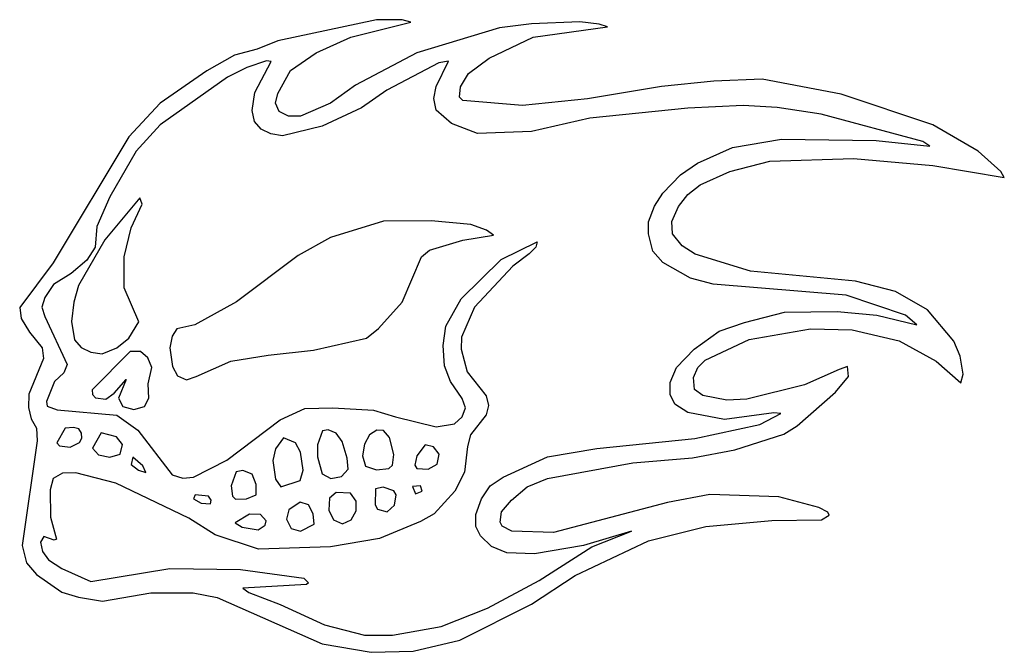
# Model space of a CAD drawing. Extents: x 0.36 to 6.06, y 0 to 3.66.
import ezdxf

# ---------------------------------------------------------------- set-up
doc = ezdxf.new("R2010")
doc.units = 0
doc.layers.add('LAYER0', color=7, linetype='CONTINUOUS')

msp = doc.modelspace()

# ---------------------------------------------------------------- linework, layer by layer
at = {"layer": 'LAYER0', "color": 170, "linetype": 'CONTINUOUS'}
for p, q in [((2.425926, 3.664352, 0.1), (1.854456, 3.541377, 0.1)), ((2.278067, 3.562211, 0.1), (2.625, 3.650463, 0.1)), ((2.574074, 3.664352, 0.1), (2.425926, 3.664352, 0.1)), ((2.625, 3.650463, 0.1), (2.574074, 3.664352, 0.1)), ((3.603877, 3.652488, 0.1), (3.324074, 3.641204, 0.1)), ((3.715278, 3.638889, 0.1), (3.603877, 3.652488, 0.1)), ((3.139178, 3.617766, 0.1), (2.659722, 3.472222, 0.1)), ((3.324074, 3.641204, 0.1), (3.139178, 3.617766, 0.1)), ((3.333623, 3.562211, 0.1), (3.763889, 3.622685, 0.1)), ((3.763889, 3.622685, 0.1), (3.715278, 3.638889, 0.1)), ((1.854456, 3.541377, 0.1), (1.735822, 3.493345, 0.1)), ((2.076389, 3.472222, 0.1), (2.278067, 3.562211, 0.1)), ((3.078704, 3.44213, 0.1), (3.333623, 3.562211, 0.1)), ((1.735822, 3.493345, 0.1), (1.604456, 3.458044, 0.1)), ((1.604456, 3.458044, 0.1), (1.444155, 3.368345, 0.1)), ((1.789352, 3.425926, 0.1), (1.675926, 3.386574, 0.1)), ((1.722801, 3.242477, 0.1), (1.817419, 3.422164, 0.1)), ((1.817419, 3.422164, 0.1), (1.789352, 3.425926, 0.1)), ((1.928241, 3.37037, 0.1), (2.076389, 3.472222, 0.1)), ((2.659722, 3.472222, 0.1), (2.305556, 3.284722, 0.1)), ((2.771412, 3.277199, 0.1), (2.842593, 3.423611, 0.1)), ((2.842593, 3.423611, 0.1), (2.787037, 3.414352, 0.1)), ((2.958912, 3.353588, 0.1), (3.078704, 3.44213, 0.1)), ((1.444155, 3.368345, 0.1), (1.173611, 3.180556, 0.1)), ((1.675926, 3.386574, 0.1), (1.564815, 3.331019, 0.1)), ((1.854745, 3.236111, 0.1), (1.928241, 3.37037, 0.1)), ((2.787037, 3.414352, 0.1), (2.486111, 3.256944, 0.1)), ((1.564815, 3.331019, 0.1), (1.173611, 3.055556, 0.1)), ((2.912037, 3.275463, 0.1), (2.958912, 3.353588, 0.1)), ((4.37963, 3.30787, 0.1), (4.076389, 3.277778, 0.1)), ((4.659433, 3.319155, 0.1), (4.37963, 3.30787, 0.1)), ((5.115741, 3.233796, 0.1), (4.659433, 3.319155, 0.1)), ((2.305556, 3.284722, 0.1), (2.159433, 3.180845, 0.1)), ((2.486111, 3.256944, 0.1), (2.339988, 3.153067, 0.1)), ((2.758102, 3.208333, 0.1), (2.771412, 3.277199, 0.1)), ((2.907407, 3.215278, 0.1), (2.912037, 3.275463, 0.1)), ((4.076389, 3.277778, 0.1), (3.648148, 3.206019, 0.1)), ((1.706019, 3.138889, 0.1), (1.722801, 3.242477, 0.1)), ((1.841725, 3.180845, 0.1), (1.854745, 3.236111, 0.1)), ((2.771991, 3.140046, 0.1), (2.758102, 3.208333, 0.1)), ((2.925637, 3.195891, 0.1), (2.907407, 3.215278, 0.1)), ((3.270833, 3.166667, 0.1), (2.925637, 3.195891, 0.1)), ((3.648148, 3.206019, 0.1), (3.270833, 3.166667, 0.1)), ((5.645544, 3.055266, 0.1), (5.115741, 3.233796, 0.1)), ((1.173611, 3.180556, 0.1), (0.993345, 2.985822, 0.1)), ((1.719907, 3.074074, 0.1), (1.706019, 3.138889, 0.1)), ((1.862558, 3.132813, 0.1), (1.841725, 3.180845, 0.1)), ((2.159433, 3.180845, 0.1), (1.985822, 3.105035, 0.1)), ((2.339988, 3.153067, 0.1), (2.1114, 3.048322, 0.1)), ((2.8614, 3.062789, 0.1), (2.771991, 3.140046, 0.1)), ((4.229167, 3.152778, 0.1), (3.662037, 3.094907, 0.1)), ((4.548611, 3.166667, 0.1), (4.229167, 3.152778, 0.1)), ((4.74537, 3.155093, 0.1), (4.548611, 3.166667, 0.1)), ((5, 3.118056, 0.1), (4.74537, 3.155093, 0.1)), ((1.917245, 3.105324, 0.1), (1.862558, 3.132813, 0.1)), ((1.985822, 3.105035, 0.1), (1.917245, 3.105324, 0.1)), ((3.662037, 3.094907, 0.1), (3.324074, 3.016204, 0.1)), ((5.58941, 2.958044, 0.1), (5, 3.118056, 0.1)), ((1.173611, 3.055556, 0.1), (1.034722, 2.902778, 0.1)), ((1.759259, 3.030093, 0.1), (1.719907, 3.074074, 0.1)), ((1.814815, 3.002315, 0.1), (1.759259, 3.030093, 0.1)), ((2.1114, 3.048322, 0.1), (1.881944, 2.990741, 0.1)), ((3.011574, 3.00463, 0.1), (2.8614, 3.062789, 0.1)), ((5.909722, 2.902778, 0.1), (5.645544, 3.055266, 0.1)), ((0.993345, 2.985822, 0.1), (0.555556, 2.256944, 0.1)), ((1.881944, 2.990741, 0.1), (1.814815, 3.002315, 0.1)), ((3.324074, 3.016204, 0.1), (3.011574, 3.00463, 0.1)), ((4.4864, 2.923322, 0.1), (4.771123, 2.971933, 0.1)), ((4.771123, 2.971933, 0.1), (5.319155, 2.964988, 0.1)), ((5.319155, 2.964988, 0.1), (5.62934, 2.931424, 0.1)), ((4.284722, 2.833333, 0.1), (4.4864, 2.923322, 0.1)), ((5.62934, 2.931424, 0.1), (5.58941, 2.958044, 0.1)), ((1.034722, 2.902778, 0.1), (0.881944, 2.638889, 0.1)), ((4.703704, 2.844907, 0.1), (5.1875, 2.861111, 0.1)), ((5.1875, 2.861111, 0.1), (5.645833, 2.819444, 0.1)), ((6.040799, 2.785012, 0.1), (5.909722, 2.902778, 0.1)), ((4.185185, 2.766204, 0.1), (4.284722, 2.833333, 0.1)), ((4.472222, 2.784722, 0.1), (4.703704, 2.844907, 0.1)), ((5.645833, 2.819444, 0.1), (6.060185, 2.751157, 0.1)), ((4.083333, 2.659722, 0.1), (4.185185, 2.766204, 0.1)), ((4.2989, 2.708044, 0.1), (4.472222, 2.784722, 0.1)), ((6.060185, 2.751157, 0.1), (6.040799, 2.785012, 0.1)), ((4.229167, 2.652778, 0.1), (4.2989, 2.708044, 0.1)), ((0.881944, 2.638889, 0.1), (0.806713, 2.465856, 0.1)), ((1.055556, 2.631944, 0.1), (0.854167, 2.388889, 0.1)), ((1.069444, 2.594907, 0.1), (1.055556, 2.631944, 0.1)), ((4.034722, 2.583333, 0.1), (4.083333, 2.659722, 0.1)), ((4.1739, 2.583044, 0.1), (4.229167, 2.652778, 0.1)), ((1.007234, 2.458044, 0.1), (1.069444, 2.594907, 0.1)), ((4.000868, 2.492766, 0.1), (4.034722, 2.583333, 0.1)), ((4.136574, 2.49537, 0.1), (4.1739, 2.583044, 0.1)), ((0.806713, 2.465856, 0.1), (0.798611, 2.347222, 0.1)), ((0.965278, 2.291667, 0.1), (1.007234, 2.458044, 0.1)), ((2.467593, 2.497685, 0.1), (2.159722, 2.402778, 0.1)), ((2.742766, 2.499711, 0.1), (2.467593, 2.497685, 0.1)), ((2.971644, 2.478588, 0.1), (2.742766, 2.499711, 0.1)), ((3.0625, 2.444444, 0.1), (2.971644, 2.478588, 0.1)), ((4.000579, 2.423611, 0.1), (4.000868, 2.492766, 0.1)), ((4.138889, 2.423611, 0.1), (4.136574, 2.49537, 0.1)), ((2.159722, 2.402778, 0.1), (1.972222, 2.298611, 0.1)), ((2.925926, 2.386574, 0.1), (3.104167, 2.416667, 0.1)), ((3.104167, 2.416667, 0.1), (3.0625, 2.444444, 0.1)), ((4.025463, 2.324074, 0.1), (4.000579, 2.423611, 0.1)), ((4.194734, 2.354456, 0.1), (4.138889, 2.423611, 0.1)), ((0.854167, 2.388889, 0.1), (0.701678, 2.124711, 0.1)), ((0.798611, 2.347222, 0.1), (0.749711, 2.271123, 0.1)), ((2.733796, 2.328704, 0.1), (2.925926, 2.386574, 0.1)), ((3.148148, 2.275463, 0.1), (3.356481, 2.377315, 0.1)), ((3.349537, 2.347222, 0.1), (3.310185, 2.30787, 0.1)), ((3.356481, 2.377315, 0.1), (3.349537, 2.347222, 0.1)), ((4.270833, 2.305556, 0.1), (4.194734, 2.354456, 0.1)), ((0.965567, 2.1114, 0.1), (0.965278, 2.291667, 0.1)), ((1.972222, 2.298611, 0.1), (1.615741, 2.030093, 0.1)), ((2.57581, 2.028356, 0.1), (2.6875, 2.291667, 0.1)), ((2.6875, 2.291667, 0.1), (2.733796, 2.328704, 0.1)), ((3.310185, 2.30787, 0.1), (3.215278, 2.236111, 0.1)), ((4.083623, 2.257234, 0.1), (4.025463, 2.324074, 0.1)), ((4.590278, 2.208333, 0.1), (4.270833, 2.305556, 0.1)), ((0.555556, 2.256944, 0.1), (0.361111, 1.997685, 0.1)), ((0.749711, 2.271123, 0.1), (0.659433, 2.194734, 0.1)), ((2.916956, 2.048322, 0.1), (3.148148, 2.275463, 0.1)), ((3.215278, 2.236111, 0.1), (2.993345, 1.999711, 0.1)), ((4.243345, 2.166956, 0.1), (4.083623, 2.257234, 0.1)), ((0.659433, 2.194734, 0.1), (0.556134, 2.131366, 0.1)), ((4.375, 2.131944, 0.1), (4.243345, 2.166956, 0.1)), ((5.199074, 2.150463, 0.1), (4.590278, 2.208333, 0.1)), ((0.556134, 2.131366, 0.1), (0.506944, 2.055556, 0.1)), ((0.701678, 2.124711, 0.1), (0.673611, 2.027778, 0.1)), ((1.050926, 1.914352, 0.1), (0.965567, 2.1114, 0.1)), ((5.145544, 2.069155, 0.1), (4.375, 2.131944, 0.1)), ((5.430556, 2.090278, 0.1), (5.199074, 2.150463, 0.1)), ((0.506944, 2.055556, 0.1), (0.488426, 2, 0.1)), ((5.488426, 1.953704, 0.1), (5.145544, 2.069155, 0.1)), ((5.615741, 1.983796, 0.1), (5.430556, 2.090278, 0.1)), ((0.361111, 1.997685, 0.1), (0.37037, 1.93287, 0.1)), ((0.488426, 2, 0.1), (0.506944, 1.944444, 0.1)), ((0.673611, 2.027778, 0.1), (0.660301, 1.916667, 0.1)), ((1.615741, 2.030093, 0.1), (1.374711, 1.896701, 0.1)), ((2.4375, 1.875, 0.1), (2.57581, 2.028356, 0.1)), ((2.826968, 1.88831, 0.1), (2.916956, 2.048322, 0.1)), ((2.993345, 1.999711, 0.1), (2.917535, 1.8261, 0.1)), ((0.506944, 1.944444, 0.1), (0.636574, 1.666667, 0.1)), ((4.555556, 1.909722, 0.1), (4.787037, 1.969907, 0.1)), ((4.787037, 1.969907, 0.1), (5.092593, 1.974537, 0.1)), ((5.092593, 1.974537, 0.1), (5.321759, 1.953704, 0.1)), ((5.321759, 1.953704, 0.1), (5.553241, 1.896991, 0.1)), ((5.553241, 1.896991, 0.1), (5.488426, 1.953704, 0.1)), ((5.768519, 1.803241, 0.1), (5.615741, 1.983796, 0.1)), ((0.37037, 1.93287, 0.1), (0.416956, 1.854456, 0.1)), ((0.660301, 1.916667, 0.1), (0.678241, 1.810185, 0.1)), ((0.993056, 1.819444, 0.1), (1.050926, 1.914352, 0.1)), ((1.374711, 1.896701, 0.1), (1.271412, 1.873843, 0.1)), ((2.8125, 1.777778, 0.1), (2.826968, 1.88831, 0.1)), ((4.409433, 1.860243, 0.1), (4.555556, 1.909722, 0.1)), ((0.416956, 1.854456, 0.1), (0.491898, 1.76331, 0.1)), ((1.243634, 1.832176, 0.1), (1.230035, 1.7636, 0.1)), ((1.271412, 1.873843, 0.1), (1.243634, 1.832176, 0.1)), ((2.367766, 1.819734, 0.1), (2.4375, 1.875, 0.1)), ((2.917535, 1.8261, 0.1), (2.917245, 1.756944, 0.1)), ((4.264178, 1.756655, 0.1), (4.409433, 1.860243, 0.1)), ((4.583623, 1.812211, 0.1), (4.937789, 1.874711, 0.1)), ((4.937789, 1.874711, 0.1), (5.180266, 1.867766, 0.1)), ((5.180266, 1.867766, 0.1), (5.4511, 1.805266, 0.1)), ((0.678241, 1.810185, 0.1), (0.717593, 1.766204, 0.1)), ((0.923322, 1.764178, 0.1), (0.993056, 1.819444, 0.1)), ((2.0625, 1.75, 0.1), (2.367766, 1.819734, 0.1)), ((2.820023, 1.660301, 0.1), (2.8125, 1.777778, 0.1)), ((4.328704, 1.69213, 0.1), (4.583623, 1.812211, 0.1)), ((5.4511, 1.805266, 0.1), (5.666377, 1.687211, 0.1)), ((5.805266, 1.714988, 0.1), (5.768519, 1.803241, 0.1)), ((0.491898, 1.76331, 0.1), (0.498843, 1.701389, 0.1)), ((0.717593, 1.766204, 0.1), (0.773148, 1.738426, 0.1)), ((0.773148, 1.738426, 0.1), (0.837963, 1.729167, 0.1)), ((1, 1.743056, 0.1), (0.780093, 1.520833, 0.1)), ((0.837963, 1.729167, 0.1), (0.923322, 1.764178, 0.1)), ((1.060185, 1.743056, 0.1), (1, 1.743056, 0.1)), ((1.101852, 1.706019, 0.1), (1.060185, 1.743056, 0.1)), ((1.230035, 1.7636, 0.1), (1.24537, 1.655093, 0.1)), ((1.583623, 1.687211, 0.1), (1.798611, 1.722222, 0.1)), ((1.798611, 1.722222, 0.1), (2.0625, 1.75, 0.1)), ((2.917245, 1.756944, 0.1), (2.951968, 1.625579, 0.1)), ((4.162037, 1.650463, 0.1), (4.264178, 1.756655, 0.1)), ((5.821759, 1.611111, 0.1), (5.805266, 1.714988, 0.1)), ((0.498843, 1.701389, 0.1), (0.414352, 1.49537, 0.1)), ((0.636574, 1.666667, 0.1), (0.615741, 1.618056, 0.1)), ((1.125, 1.650463, 0.1), (1.101852, 1.706019, 0.1)), ((1.24537, 1.655093, 0.1), (1.275463, 1.601852, 0.1)), ((1.381944, 1.597222, 0.1), (1.583623, 1.687211, 0.1)), ((2.854167, 1.569444, 0.1), (2.820023, 1.660301, 0.1)), ((4.287037, 1.650463, 0.1), (4.328704, 1.69213, 0.1)), ((5.152778, 1.655093, 0.1), (5.104167, 1.638889, 0.1)), ((5.158565, 1.597222, 0.1), (5.152778, 1.655093, 0.1)), ((5.666377, 1.687211, 0.1), (5.80787, 1.560185, 0.1)), ((0.615741, 1.618056, 0.1), (0.562789, 1.568576, 0.1)), ((1.105035, 1.555845, 0.1), (1.125, 1.650463, 0.1)), ((1.275463, 1.601852, 0.1), (1.326389, 1.578704, 0.1)), ((1.326389, 1.578704, 0.1), (1.381944, 1.597222, 0.1)), ((2.951968, 1.625579, 0.1), (3.061632, 1.485822, 0.1)), ((4.125868, 1.562211, 0.1), (4.162037, 1.650463, 0.1)), ((4.261574, 1.592593, 0.1), (4.287037, 1.650463, 0.1)), ((5.104167, 1.638889, 0.1), (4.902778, 1.548611, 0.1)), ((5.083333, 1.506944, 0.1), (5.158565, 1.597222, 0.1)), ((5.80787, 1.560185, 0.1), (5.821759, 1.611111, 0.1)), ((0.562789, 1.568576, 0.1), (0.515914, 1.452257, 0.1)), ((0.908854, 1.500868, 0.1), (0.976852, 1.581019, 0.1)), ((0.976852, 1.581019, 0.1), (0.93287, 1.472222, 0.1)), ((1.108796, 1.472222, 0.1), (1.105035, 1.555845, 0.1)), ((2.921296, 1.469907, 0.1), (2.854167, 1.569444, 0.1)), ((4.126157, 1.493634, 0.1), (4.125868, 1.562211, 0.1)), ((4.266204, 1.523148, 0.1), (4.261574, 1.592593, 0.1)), ((4.902778, 1.548611, 0.1), (4.569155, 1.465567, 0.1)), ((0.414352, 1.49537, 0.1), (0.412037, 1.418981, 0.1)), ((0.780093, 1.520833, 0.1), (0.782407, 1.493056, 0.1)), ((0.782407, 1.493056, 0.1), (0.800347, 1.473958, 0.1)), ((0.860532, 1.467014, 0.1), (0.908854, 1.500868, 0.1)), ((3.061632, 1.485822, 0.1), (3.075231, 1.430556, 0.1)), ((4.153646, 1.438368, 0.1), (4.126157, 1.493634, 0.1)), ((4.314815, 1.488426, 0.1), (4.266204, 1.523148, 0.1)), ((4.453704, 1.460648, 0.1), (4.314815, 1.488426, 0.1)), ((4.861111, 1.3125, 0.1), (5.083333, 1.506944, 0.1)), ((0.515914, 1.452257, 0.1), (0.520833, 1.425926, 0.1)), ((0.520833, 1.425926, 0.1), (0.578704, 1.405093, 0.1)), ((0.800347, 1.473958, 0.1), (0.860532, 1.467014, 0.1)), ((0.93287, 1.472222, 0.1), (0.958333, 1.423611, 0.1)), ((1.083333, 1.423611, 0.1), (1.108796, 1.472222, 0.1)), ((2.94213, 1.416667, 0.1), (2.921296, 1.469907, 0.1)), ((3.075231, 1.430556, 0.1), (3.061632, 1.375289, 0.1)), ((4.229167, 1.388889, 0.1), (4.153646, 1.438368, 0.1)), ((4.569155, 1.465567, 0.1), (4.453704, 1.460648, 0.1)), ((0.412037, 1.418981, 0.1), (0.428241, 1.351852, 0.1)), ((0.578704, 1.405093, 0.1), (0.923032, 1.374421, 0.1)), ((0.923032, 1.374421, 0.1), (1.043981, 1.287037, 0.1)), ((0.958333, 1.423611, 0.1), (1.020833, 1.407407, 0.1)), ((1.020833, 1.407407, 0.1), (1.083333, 1.423611, 0.1)), ((1.868056, 1.347222, 0.1), (2.011574, 1.412037, 0.1)), ((2.011574, 1.412037, 0.1), (2.173611, 1.416667, 0.1)), ((2.173611, 1.416667, 0.1), (2.409722, 1.402778, 0.1)), ((2.409722, 1.402778, 0.1), (2.537037, 1.363426, 0.1)), ((2.921296, 1.363426, 0.1), (2.94213, 1.416667, 0.1)), ((3.061632, 1.375289, 0.1), (2.969907, 1.259259, 0.1)), ((4.439815, 1.349537, 0.1), (4.229167, 1.388889, 0.1)), ((4.726852, 1.386574, 0.1), (4.439815, 1.349537, 0.1)), ((4.645544, 1.319734, 0.1), (4.766204, 1.384259, 0.1)), ((4.766204, 1.384259, 0.1), (4.726852, 1.386574, 0.1)), ((0.428241, 1.351852, 0.1), (0.458333, 1.298611, 0.1)), ((1.560185, 1.113426, 0.1), (1.868056, 1.347222, 0.1)), ((2.537037, 1.363426, 0.1), (2.770833, 1.306134, 0.1)), ((2.770833, 1.306134, 0.1), (2.877315, 1.324074, 0.1)), ((2.877315, 1.324074, 0.1), (2.921296, 1.363426, 0.1)), ((4.268519, 1.238426, 0.1), (4.645544, 1.319734, 0.1)), ((4.784722, 1.263889, 0.1), (4.861111, 1.3125, 0.1)), ((0.458333, 1.298611, 0.1), (0.462963, 1.224537, 0.1)), ((0.625, 1.298611, 0.1), (0.576389, 1.212963, 0.1)), ((0.673032, 1.303241, 0.1), (0.625, 1.298611, 0.1)), ((0.703704, 1.293981, 0.1), (0.673032, 1.303241, 0.1)), ((0.719618, 1.269965, 0.1), (0.703704, 1.293981, 0.1)), ((0.719907, 1.240741, 0.1), (0.719618, 1.269965, 0.1)), ((0.833333, 1.270833, 0.1), (0.782407, 1.18287, 0.1)), ((0.921296, 1.247685, 0.1), (0.833333, 1.270833, 0.1)), ((1.043981, 1.287037, 0.1), (1.243924, 1.028646, 0.1)), ((2.113426, 1.282407, 0.1), (2.084201, 1.2011, 0.1)), ((2.146123, 1.289641, 0.1), (2.113426, 1.282407, 0.1)), ((2.193866, 1.269676, 0.1), (2.146123, 1.289641, 0.1)), ((2.228588, 1.221644, 0.1), (2.193866, 1.269676, 0.1)), ((2.386574, 1.259259, 0.1), (2.356481, 1.206019, 0.1)), ((2.428241, 1.287037, 0.1), (2.386574, 1.259259, 0.1)), ((2.467593, 1.284722, 0.1), (2.428241, 1.287037, 0.1)), ((2.502315, 1.24537, 0.1), (2.467593, 1.284722, 0.1)), ((2.969907, 1.259259, 0.1), (2.953704, 1.19213, 0.1)), ((4.5, 1.173611, 0.1), (4.784722, 1.263889, 0.1)), ((0.462963, 1.224537, 0.1), (0.375579, 0.618056, 0.1)), ((0.576389, 1.212963, 0.1), (0.592303, 1.195891, 0.1)), ((0.652488, 1.188947, 0.1), (0.706597, 1.216435, 0.1)), ((0.706597, 1.216435, 0.1), (0.719907, 1.240741, 0.1)), ((0.956019, 1.203704, 0.1), (0.921296, 1.247685, 0.1)), ((0.94213, 1.148148, 0.1), (0.956019, 1.203704, 0.1)), ((1.888889, 1.243056, 0.1), (1.841146, 1.179688, 0.1)), ((1.957755, 1.21412, 0.1), (1.888889, 1.243056, 0.1)), ((1.985532, 1.159144, 0.1), (1.957755, 1.21412, 0.1)), ((2.084201, 1.2011, 0.1), (2.083912, 1.131944, 0.1)), ((2.256944, 1.125, 0.1), (2.228588, 1.221644, 0.1)), ((2.356481, 1.206019, 0.1), (2.344907, 1.138889, 0.1)), ((2.52691, 1.146123, 0.1), (2.502315, 1.24537, 0.1)), ((2.708333, 1.201389, 0.1), (2.66059, 1.1386, 0.1)), ((2.756944, 1.189815, 0.1), (2.708333, 1.201389, 0.1)), ((3.701389, 1.180556, 0.1), (4.268519, 1.238426, 0.1)), ((0.592303, 1.195891, 0.1), (0.652488, 1.188947, 0.1)), ((0.782407, 1.18287, 0.1), (0.81713, 1.143519, 0.1)), ((0.81713, 1.143519, 0.1), (0.881944, 1.12963, 0.1)), ((0.881944, 1.12963, 0.1), (0.94213, 1.148148, 0.1)), ((1.841146, 1.179688, 0.1), (1.827257, 1.110822, 0.1)), ((2.002315, 1.055556, 0.1), (1.985532, 1.159144, 0.1)), ((2.518808, 1.08478, 0.1), (2.52691, 1.146123, 0.1)), ((2.789352, 1.148148, 0.1), (2.756944, 1.189815, 0.1)), ((2.777778, 1.090278, 0.1), (2.789352, 1.148148, 0.1)), ((2.953704, 1.19213, 0.1), (2.935185, 1.043981, 0.1)), ((3.416956, 1.131655, 0.1), (3.701389, 1.180556, 0.1)), ((4.25463, 1.127315, 0.1), (4.5, 1.173611, 0.1)), ((1.016204, 1.12963, 0.1), (1.006944, 1.087963, 0.1)), ((1.006944, 1.087963, 0.1), (1.048611, 1.055556, 0.1)), ((1.074074, 1.081019, 0.1), (1.016204, 1.12963, 0.1)), ((1.367766, 1.014757, 0.1), (1.560185, 1.113426, 0.1)), ((1.827257, 1.110822, 0.1), (1.842593, 1.002315, 0.1)), ((2.083912, 1.131944, 0.1), (2.111111, 1.034722, 0.1)), ((2.261574, 1.060185, 0.1), (2.256944, 1.125, 0.1)), ((2.344907, 1.138889, 0.1), (2.363426, 1.078704, 0.1)), ((2.497685, 1.064815, 0.1), (2.518808, 1.08478, 0.1)), ((2.66059, 1.1386, 0.1), (2.648148, 1.084491, 0.1)), ((2.648148, 1.084491, 0.1), (2.659722, 1.064815, 0.1)), ((2.724537, 1.060185, 0.1), (2.777778, 1.090278, 0.1)), ((3.159722, 1.013889, 0.1), (3.416956, 1.131655, 0.1)), ((3.416956, 1.006655, 0.1), (3.910012, 1.096933, 0.1)), ((3.910012, 1.096933, 0.1), (4.25463, 1.127315, 0.1)), ((0.608796, 1.037037, 0.1), (0.555556, 1.006944, 0.1)), ((0.685185, 1.039352, 0.1), (0.608796, 1.037037, 0.1)), ((0.916667, 0.979167, 0.1), (0.685185, 1.039352, 0.1)), ((1.048611, 1.055556, 0.1), (1.090278, 1.041667, 0.1)), ((1.090278, 1.041667, 0.1), (1.074074, 1.081019, 0.1)), ((1.243924, 1.028646, 0.1), (1.305556, 1.008102, 0.1)), ((1.613426, 1.046296, 0.1), (1.584491, 0.965278, 0.1)), ((1.652778, 1.053241, 0.1), (1.613426, 1.046296, 0.1)), ((1.706019, 1.032407, 0.1), (1.652778, 1.053241, 0.1)), ((1.729167, 0.972222, 0.1), (1.706019, 1.032407, 0.1)), ((1.983796, 0.99537, 0.1), (2.002315, 1.055556, 0.1)), ((2.111111, 1.034722, 0.1), (2.162037, 1.006944, 0.1)), ((2.224537, 1.018519, 0.1), (2.261574, 1.060185, 0.1)), ((2.363426, 1.078704, 0.1), (2.425926, 1.05787, 0.1)), ((2.425926, 1.05787, 0.1), (2.497685, 1.064815, 0.1)), ((2.659722, 1.064815, 0.1), (2.724537, 1.060185, 0.1)), ((2.935185, 1.043981, 0.1), (2.87963, 0.93287, 0.1)), ((0.555556, 1.006944, 0.1), (0.537037, 0.94213, 0.1)), ((1.340278, 0.777778, 0.1), (0.916667, 0.979167, 0.1)), ((1.305556, 1.008102, 0.1), (1.367766, 1.014757, 0.1)), ((1.729167, 0.912037, 0.1), (1.729167, 0.972222, 0.1)), ((1.842593, 1.002315, 0.1), (1.872685, 0.958333, 0.1)), ((1.872685, 0.958333, 0.1), (1.983796, 0.99537, 0.1)), ((2.162037, 1.006944, 0.1), (2.224537, 1.018519, 0.1)), ((3.083912, 0.964699, 0.1), (3.159722, 1.013889, 0.1)), ((3.2989, 0.958044, 0.1), (3.416956, 1.006655, 0.1)), ((0.537037, 0.94213, 0.1), (0.539352, 0.782407, 0.1)), ((1.377315, 0.912037, 0.1), (1.368056, 0.888889, 0.1)), ((1.453704, 0.905093, 0.1), (1.377315, 0.912037, 0.1)), ((1.584491, 0.965278, 0.1), (1.592014, 0.904514, 0.1)), ((1.673611, 0.888889, 0.1), (1.729167, 0.912037, 0.1)), ((2.19213, 0.925926, 0.1), (2.155093, 0.893519, 0.1)), ((2.275463, 0.921296, 0.1), (2.19213, 0.925926, 0.1)), ((2.30787, 0.875, 0.1), (2.275463, 0.921296, 0.1)), ((2.421296, 0.946759, 0.1), (2.418403, 0.855324, 0.1)), ((2.465856, 0.956019, 0.1), (2.421296, 0.946759, 0.1)), ((2.525752, 0.936053, 0.1), (2.465856, 0.956019, 0.1)), ((2.539352, 0.912037, 0.1), (2.525752, 0.936053, 0.1)), ((2.530093, 0.851852, 0.1), (2.539352, 0.912037, 0.1)), ((2.680556, 0.965278, 0.1), (2.634259, 0.960648, 0.1)), ((2.634259, 0.960648, 0.1), (2.652778, 0.918981, 0.1)), ((2.652778, 0.918981, 0.1), (2.689815, 0.93287, 0.1)), ((2.689815, 0.93287, 0.1), (2.680556, 0.965278, 0.1)), ((2.87963, 0.93287, 0.1), (2.759259, 0.803241, 0.1)), ((3.034722, 0.888889, 0.1), (3.083912, 0.964699, 0.1)), ((3.208333, 0.881944, 0.1), (3.2989, 0.958044, 0.1)), ((4.356481, 0.914352, 0.1), (4.111111, 0.868056, 0.1)), ((4.75463, 0.900463, 0.1), (4.356481, 0.914352, 0.1)), ((1.368056, 0.888889, 0.1), (1.412037, 0.863426, 0.1)), ((1.412037, 0.863426, 0.1), (1.465278, 0.861111, 0.1)), ((1.469039, 0.882234, 0.1), (1.453704, 0.905093, 0.1)), ((1.465278, 0.861111, 0.1), (1.469039, 0.882234, 0.1)), ((1.592014, 0.904514, 0.1), (1.611111, 0.886574, 0.1)), ((1.611111, 0.886574, 0.1), (1.673611, 0.888889, 0.1)), ((1.983796, 0.87037, 0.1), (1.918113, 0.825521, 0.1)), ((2.032407, 0.854167, 0.1), (1.983796, 0.87037, 0.1)), ((2.155093, 0.893519, 0.1), (2.150463, 0.824074, 0.1)), ((2.30787, 0.819444, 0.1), (2.30787, 0.875, 0.1)), ((2.418403, 0.855324, 0.1), (2.43287, 0.828704, 0.1)), ((3.000868, 0.798322, 0.1), (3.034722, 0.888889, 0.1)), ((3.150463, 0.814815, 0.1), (3.208333, 0.881944, 0.1)), ((4.111111, 0.868056, 0.1), (3.4511, 0.694734, 0.1)), ((4.985822, 0.839988, 0.1), (4.75463, 0.900463, 0.1)), ((1.69213, 0.800926, 0.1), (1.608796, 0.75, 0.1)), ((1.75463, 0.798611, 0.1), (1.69213, 0.800926, 0.1)), ((1.787037, 0.761574, 0.1), (1.75463, 0.798611, 0.1)), ((1.918113, 0.825521, 0.1), (1.904514, 0.770833, 0.1)), ((2.060185, 0.803241, 0.1), (2.032407, 0.854167, 0.1)), ((2.064815, 0.743056, 0.1), (2.060185, 0.803241, 0.1)), ((2.150463, 0.824074, 0.1), (2.178241, 0.768519, 0.1)), ((2.280093, 0.768519, 0.1), (2.30787, 0.819444, 0.1)), ((2.43287, 0.828704, 0.1), (2.488426, 0.814815, 0.1)), ((2.488426, 0.814815, 0.1), (2.530093, 0.851852, 0.1)), ((2.759259, 0.803241, 0.1), (2.680266, 0.757234, 0.1)), ((3.001157, 0.729745, 0.1), (3.000868, 0.798322, 0.1)), ((3.141204, 0.75463, 0.1), (3.150463, 0.814815, 0.1)), ((5.039063, 0.812211, 0.1), (4.985822, 0.839988, 0.1)), ((5.046296, 0.793981, 0.1), (5.039063, 0.812211, 0.1)), ((0.539352, 0.782407, 0.1), (0.574942, 0.654803, 0.1)), ((1.493056, 0.680556, 0.1), (1.340278, 0.777778, 0.1)), ((1.608796, 0.75, 0.1), (1.648148, 0.724537, 0.1)), ((1.782697, 0.736979, 0.1), (1.787037, 0.761574, 0.1)), ((1.904514, 0.770833, 0.1), (1.931713, 0.717014, 0.1)), ((1.9864, 0.702836, 0.1), (2.064815, 0.743056, 0.1)), ((2.178241, 0.768519, 0.1), (2.229167, 0.74537, 0.1)), ((2.229167, 0.74537, 0.1), (2.280093, 0.768519, 0.1)), ((2.680266, 0.757234, 0.1), (2.444155, 0.660012, 0.1)), ((3.154514, 0.730324, 0.1), (3.141204, 0.75463, 0.1)), ((4.333333, 0.729167, 0.1), (4.715278, 0.763889, 0.1)), ((4.715278, 0.763889, 0.1), (5.002315, 0.768519, 0.1)), ((5.002315, 0.768519, 0.1), (5.046296, 0.793981, 0.1)), ((1.648148, 0.724537, 0.1), (1.742188, 0.70978, 0.1)), ((1.742188, 0.70978, 0.1), (1.782697, 0.736979, 0.1)), ((1.931713, 0.717014, 0.1), (1.9864, 0.702836, 0.1)), ((3.028356, 0.67419, 0.1), (3.001157, 0.729745, 0.1)), ((3.209201, 0.702257, 0.1), (3.154514, 0.730324, 0.1)), ((3.4511, 0.694734, 0.1), (3.209201, 0.702257, 0.1)), ((3.902778, 0.701389, 0.1), (3.624711, 0.618345, 0.1)), ((3.673611, 0.611111, 0.1), (3.902778, 0.701389, 0.1)), ((4, 0.645833, 0.1), (4.333333, 0.729167, 0.1)), ((0.500868, 0.671586, 0.1), (0.480613, 0.638021, 0.1)), ((0.480613, 0.638021, 0.1), (0.493924, 0.583623, 0.1)), ((0.560185, 0.650463, 0.1), (0.500868, 0.671586, 0.1)), ((0.574942, 0.654803, 0.1), (0.560185, 0.650463, 0.1)), ((1.743056, 0.597222, 0.1), (1.493056, 0.680556, 0.1)), ((2.444155, 0.660012, 0.1), (2.159722, 0.611111, 0.1)), ((3.092593, 0.613426, 0.1), (3.028356, 0.67419, 0.1)), ((3.576389, 0.444444, 0.1), (4, 0.645833, 0.1)), ((0.375579, 0.618056, 0.1), (0.400463, 0.518519, 0.1)), ((0.493924, 0.583623, 0.1), (0.528356, 0.535301, 0.1)), ((2.159722, 0.611111, 0.1), (1.743056, 0.597222, 0.1)), ((3.181134, 0.576968, 0.1), (3.092593, 0.613426, 0.1)), ((3.339988, 0.569734, 0.1), (3.181134, 0.576968, 0.1)), ((3.624711, 0.618345, 0.1), (3.339988, 0.569734, 0.1)), ((3.368056, 0.416667, 0.1), (3.673611, 0.611111, 0.1)), ((0.400463, 0.518519, 0.1), (0.458623, 0.451678, 0.1)), ((0.528356, 0.535301, 0.1), (0.604167, 0.486111, 0.1)), ((0.604167, 0.486111, 0.1), (0.773148, 0.409722, 0.1)), ((0.773148, 0.409722, 0.1), (1.229456, 0.485822, 0.1)), ((1.229456, 0.485822, 0.1), (1.638889, 0.479167, 0.1)), ((1.638889, 0.479167, 0.1), (2.005208, 0.429977, 0.1)), ((0.458623, 0.451678, 0.1), (0.604745, 0.347801, 0.1)), ((2.005208, 0.429977, 0.1), (2.031829, 0.403356, 0.1)), ((2.031829, 0.403356, 0.1), (2.020833, 0.393519, 0.1)), ((3.069444, 0.256944, 0.1), (3.368056, 0.416667, 0.1)), ((3.324074, 0.280093, 0.1), (3.576389, 0.444444, 0.1)), ((0.604745, 0.347801, 0.1), (0.701389, 0.319444, 0.1)), ((0.840278, 0.296296, 0.1), (1.12037, 0.344907, 0.1)), ((1.12037, 0.344907, 0.1), (1.365741, 0.344907, 0.1)), ((1.365741, 0.344907, 0.1), (1.50463, 0.31713, 0.1)), ((2.020833, 0.393519, 0.1), (1.652778, 0.372685, 0.1)), ((1.652778, 0.372685, 0.1), (1.6875, 0.347222, 0.1)), ((1.6875, 0.347222, 0.1), (1.868056, 0.277778, 0.1)), ((0.701389, 0.319444, 0.1), (0.840278, 0.296296, 0.1)), ((1.50463, 0.31713, 0.1), (2.1114, 0.0489, 0.1)), ((1.868056, 0.277778, 0.1), (2.125, 0.159722, 0.1)), ((2.800926, 0.150463, 0.1), (3.069444, 0.256944, 0.1)), ((2.909433, 0.069734, 0.1), (3.324074, 0.280093, 0.1)), ((2.125, 0.159722, 0.1), (2.356481, 0.099537, 0.1)), ((2.518519, 0.099537, 0.1), (2.800926, 0.150463, 0.1)), ((2.356481, 0.099537, 0.1), (2.518519, 0.099537, 0.1)), ((2.6386, 0.007234, 0.1), (2.909433, 0.069734, 0.1)), ((2.1114, 0.0489, 0.1), (2.396123, 0.000289, 0.1)), ((2.396123, 0.000289, 0.1), (2.6386, 0.007234, 0.1))]:
    msp.add_line(p, q, dxfattribs=at)

doc.saveas('drawing.dxf')
